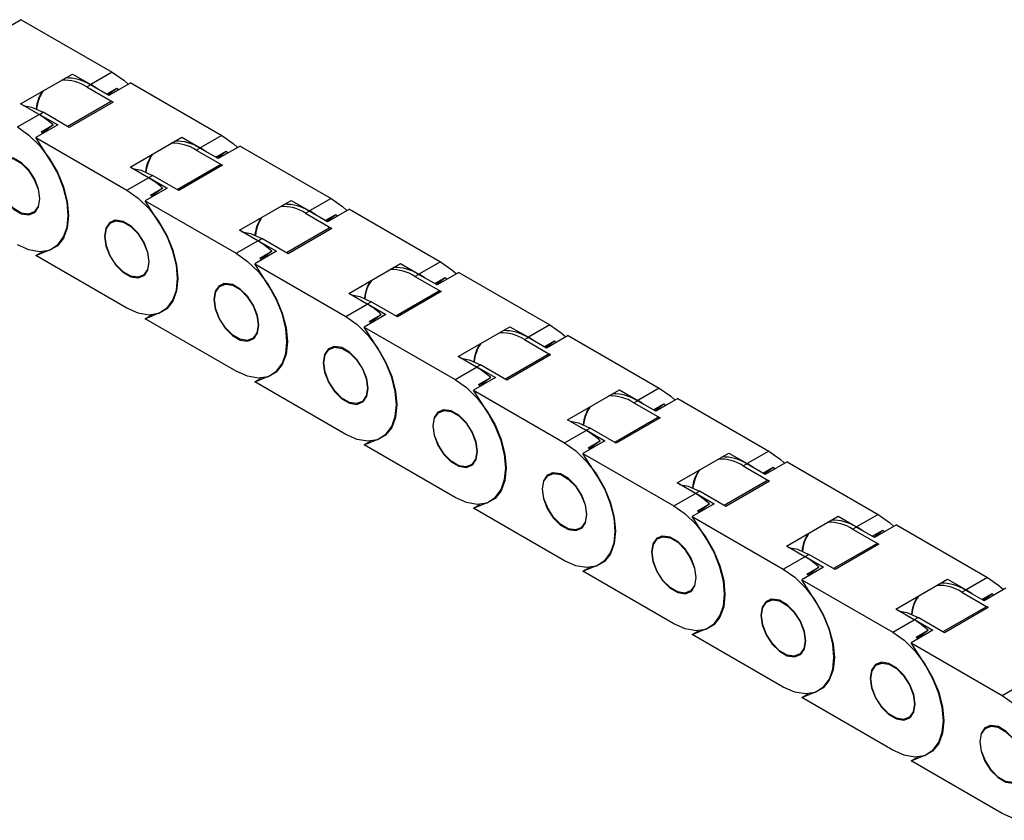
# Model space of a CAD drawing. Header units: millimetres. Extents: x 10 to 410, y 10 to 314.
# Tile 6 of 8: x 314 to 362, y 227 to 266. Entities that reach past the tile are written whole.
import ezdxf

# ---------------------------------------------------------------- set-up
doc = ezdxf.new("R2010")
doc.units = ezdxf.units.MM
doc.header["$LTSCALE"] = 1.5

msp = doc.modelspace()

# ---------------------------------------------------------------- linework, layer by layer
for p, q in [((313.993, 265.739), (312.932, 265.127)), ((313.993, 265.739), (318.404, 263.192)), ((313.959, 261.656), (316.469, 263.105)), ((316.469, 263.105), (317.361, 262.59)), ((318.404, 263.192), (317.361, 262.59)), ((317.167, 262.478), (317.344, 262.58)), ((318.236, 262.065), (317.344, 262.58)), ((319.296, 262.677), (318.236, 262.065)), ((319.296, 262.677), (323.707, 260.131)), ((317.167, 262.478), (318.44, 261.743)), ((318.122, 262.131), (318.627, 262.422)), ((318.191, 262.091), (318.627, 262.422)), ((318.627, 262.422), (318.714, 262.341)), ((314.851, 261.141), (313.959, 261.656)), ((318.315, 261.756), (316.245, 260.561)), ((318.44, 261.743), (316.318, 260.519)), ((313.808, 260.539), (314.851, 261.141)), ((314.573, 261.301), (314.869, 261.151)), ((314.869, 261.151), (315.045, 261.253)), ((314.869, 261.151), (315.761, 260.636)), ((316.318, 260.519), (315.045, 261.253)), ((315.761, 260.636), (314.7, 260.024)), ((314.95, 260.3), (315.533, 260.637)), ((315.533, 260.637), (315.013, 260.241)), ((315.013, 260.241), (314.95, 260.3)), ((323.707, 260.131), (322.665, 259.529)), ((315.412, 258.905), (314.7, 260.024)), ((314.7, 260.024), (319.111, 257.477)), ((319.262, 258.595), (321.772, 260.044)), ((321.772, 260.044), (322.665, 259.529)), ((322.47, 259.416), (322.647, 259.518)), ((322.47, 259.416), (323.743, 258.682)), ((323.539, 259.003), (322.647, 259.518)), ((323.425, 259.069), (323.93, 259.361)), ((323.494, 259.029), (323.93, 259.361)), ((324.6, 259.616), (323.539, 259.003)), ((323.93, 259.361), (324.017, 259.28)), ((324.6, 259.616), (329.011, 257.069)), ((320.154, 258.08), (319.262, 258.595)), ((319.877, 258.24), (320.172, 258.09)), ((323.618, 258.694), (321.548, 257.499)), ((323.743, 258.682), (321.622, 257.457)), ((319.111, 257.477), (320.154, 258.08)), ((320.172, 258.09), (320.349, 258.192)), ((320.172, 258.09), (321.064, 257.575)), ((321.622, 257.457), (320.349, 258.192)), ((321.064, 257.575), (320.003, 256.962)), ((320.253, 257.238), (320.837, 257.575)), ((320.837, 257.575), (320.317, 257.18)), ((320.715, 255.843), (320.003, 256.962)), ((320.003, 256.962), (324.415, 254.416)), ((320.317, 257.18), (320.253, 257.238)), ((324.565, 255.533), (327.076, 256.982)), ((327.076, 256.982), (327.968, 256.467)), ((329.011, 257.069), (327.968, 256.467)), ((314.558, 256.382), (314.727, 256.479)), ((327.773, 256.355), (327.95, 256.457)), ((327.773, 256.355), (329.046, 255.62)), ((328.842, 255.942), (327.95, 256.457)), ((329.903, 256.554), (328.842, 255.942)), ((329.903, 256.554), (334.314, 254.008)), ((318.53, 256.016), (318.361, 255.919)), ((328.728, 256.008), (329.233, 256.299)), ((328.797, 255.968), (329.233, 256.299)), ((329.233, 256.299), (329.321, 256.218)), ((325.458, 255.018), (324.565, 255.533)), ((328.921, 255.633), (326.852, 254.438)), ((329.046, 255.62), (326.925, 254.396)), ((324.415, 254.416), (325.458, 255.018)), ((325.18, 255.178), (325.475, 255.028)), ((325.475, 255.028), (325.652, 255.13)), ((325.475, 255.028), (326.367, 254.513)), ((326.925, 254.396), (325.652, 255.13)), ((314.7, 254.308), (315.412, 254.606)), ((314.7, 254.308), (315.014, 254.489)), ((326.367, 254.513), (325.307, 253.901)), ((325.556, 254.177), (326.14, 254.513)), ((326.14, 254.513), (325.62, 254.118)), ((319.111, 251.762), (314.7, 254.308)), ((325.62, 254.118), (325.556, 254.177)), ((334.314, 254.008), (333.271, 253.406)), ((326.019, 252.782), (325.307, 253.901)), ((325.307, 253.901), (329.718, 251.354)), ((329.869, 252.471), (332.379, 253.921)), ((332.379, 253.921), (333.271, 253.406)), ((335.206, 253.493), (334.146, 252.88)), ((335.206, 253.493), (339.617, 250.946)), ((319.861, 253.32), (320.03, 253.418)), ((333.077, 253.293), (333.253, 253.395)), ((333.077, 253.293), (334.349, 252.559)), ((334.146, 252.88), (333.253, 253.395)), ((334.032, 252.946), (334.537, 253.238)), ((334.101, 252.906), (334.537, 253.238)), ((334.537, 253.238), (334.624, 253.157)), ((323.833, 252.955), (323.665, 252.857)), ((334.224, 252.571), (332.155, 251.376)), ((334.349, 252.559), (332.228, 251.334)), ((330.761, 251.957), (329.869, 252.471)), ((330.483, 252.117), (330.779, 251.967)), ((330.779, 251.967), (330.955, 252.069)), ((332.228, 251.334), (330.955, 252.069)), ((320.003, 251.247), (320.715, 251.544)), ((329.718, 251.354), (330.761, 251.957)), ((330.779, 251.967), (331.671, 251.452)), ((320.003, 251.247), (320.317, 251.428)), ((324.415, 248.7), (320.003, 251.247)), ((331.671, 251.452), (330.61, 250.839)), ((330.86, 251.115), (331.443, 251.452)), ((330.923, 251.057), (330.86, 251.115)), ((331.443, 251.452), (330.923, 251.057)), ((331.322, 249.72), (330.61, 250.839)), ((330.61, 250.839), (335.021, 248.293)), ((335.172, 249.41), (337.682, 250.859)), ((337.682, 250.859), (338.574, 250.344)), ((339.617, 250.946), (338.574, 250.344)), ((325.165, 250.259), (325.333, 250.356)), ((338.38, 250.232), (338.557, 250.334)), ((338.38, 250.232), (339.653, 249.497)), ((339.449, 249.819), (338.557, 250.334)), ((339.335, 249.885), (339.84, 250.176)), ((339.404, 249.845), (339.84, 250.176)), ((340.509, 250.431), (339.449, 249.819)), ((339.84, 250.176), (339.927, 250.095)), ((340.509, 250.431), (344.921, 247.885)), ((329.137, 249.893), (328.968, 249.796)), ((336.064, 248.895), (335.172, 249.41)), ((339.528, 249.509), (337.458, 248.315)), ((339.653, 249.497), (337.531, 248.272)), ((335.021, 248.293), (336.064, 248.895)), ((335.787, 249.055), (336.082, 248.905)), ((336.082, 248.905), (336.259, 249.007)), ((336.082, 248.905), (336.974, 248.39)), ((337.531, 248.272), (336.259, 249.007)), ((325.307, 248.185), (326.019, 248.483)), ((325.307, 248.185), (325.62, 248.366)), ((336.974, 248.39), (335.913, 247.778)), ((336.163, 248.054), (336.746, 248.39)), ((336.746, 248.39), (336.226, 247.995)), ((329.718, 245.639), (325.307, 248.185)), ((336.625, 246.659), (335.913, 247.778)), ((335.913, 247.778), (340.325, 245.231)), ((336.226, 247.995), (336.163, 248.054)), ((340.475, 246.348), (342.986, 247.798)), ((342.986, 247.798), (343.878, 247.283)), ((344.921, 247.885), (343.878, 247.283)), ((330.468, 247.197), (330.637, 247.295)), ((343.683, 247.17), (343.86, 247.272)), ((344.752, 246.757), (343.86, 247.272)), ((345.813, 247.37), (344.752, 246.757)), ((345.813, 247.37), (350.224, 244.823)), ((334.44, 246.831), (334.271, 246.734)), ((343.683, 247.17), (344.956, 246.436)), ((344.638, 246.823), (345.143, 247.115)), ((344.707, 246.783), (345.143, 247.115)), ((345.143, 247.115), (345.231, 247.034)), ((341.367, 245.833), (340.475, 246.348)), ((344.831, 246.448), (342.762, 245.253)), ((344.956, 246.436), (342.835, 245.211)), ((340.325, 245.231), (341.367, 245.833)), ((341.09, 245.994), (341.385, 245.844)), ((341.385, 245.844), (341.562, 245.946)), ((341.385, 245.844), (342.277, 245.329)), ((342.835, 245.211), (341.562, 245.946)), ((330.61, 245.124), (331.322, 245.421)), ((330.61, 245.124), (330.924, 245.305)), ((335.021, 242.577), (330.61, 245.124)), ((342.277, 245.329), (341.217, 244.716)), ((341.466, 244.992), (342.05, 245.329)), ((341.53, 244.933), (341.466, 244.992)), ((342.05, 245.329), (341.53, 244.933)), ((341.928, 243.597), (341.217, 244.716)), ((341.217, 244.716), (345.628, 242.17)), ((345.779, 243.287), (348.289, 244.736)), ((348.289, 244.736), (349.181, 244.221)), ((350.224, 244.823), (349.181, 244.221)), ((335.771, 244.136), (335.94, 244.233)), ((348.987, 244.109), (349.163, 244.211)), ((348.987, 244.109), (350.259, 243.374)), ((350.055, 243.696), (349.163, 244.211)), ((349.941, 243.762), (350.447, 244.053)), ((350.011, 243.722), (350.447, 244.053)), ((351.116, 244.308), (350.055, 243.696)), ((350.447, 244.053), (350.534, 243.972)), ((351.116, 244.308), (355.527, 241.762)), ((339.743, 243.77), (339.575, 243.673)), ((346.671, 242.772), (345.779, 243.287)), ((350.134, 243.386), (348.065, 242.192)), ((350.259, 243.374), (348.138, 242.149)), ((345.628, 242.17), (346.671, 242.772)), ((346.393, 242.932), (346.688, 242.782)), ((346.688, 242.782), (346.865, 242.884)), ((346.688, 242.782), (347.581, 242.267)), ((348.138, 242.149), (346.865, 242.884)), ((335.913, 242.062), (336.625, 242.359)), ((335.913, 242.062), (336.227, 242.243)), ((340.325, 239.516), (335.913, 242.062)), ((347.581, 242.267), (346.52, 241.655)), ((346.77, 241.931), (347.353, 242.267)), ((347.353, 242.267), (346.833, 241.872)), ((347.232, 240.536), (346.52, 241.655)), ((346.52, 241.655), (350.931, 239.108)), ((346.833, 241.872), (346.77, 241.931)), ((351.082, 240.225), (353.592, 241.674)), ((353.592, 241.674), (354.484, 241.16)), ((355.527, 241.762), (354.484, 241.16)), ((341.074, 241.074), (341.243, 241.172)), ((354.29, 241.047), (354.467, 241.149)), ((354.29, 241.047), (355.563, 240.312)), ((355.359, 240.634), (354.467, 241.149)), ((356.419, 241.247), (355.359, 240.634)), ((356.419, 241.247), (360.831, 238.7)), ((345.047, 240.708), (344.878, 240.611)), ((355.245, 240.7), (355.75, 240.992)), ((355.314, 240.66), (355.75, 240.992)), ((355.75, 240.992), (355.837, 240.91)), ((351.974, 239.71), (351.082, 240.225)), ((355.438, 240.325), (353.368, 239.13)), ((355.563, 240.312), (353.441, 239.088)), ((350.931, 239.108), (351.974, 239.71)), ((351.697, 239.871), (351.992, 239.721)), ((351.992, 239.721), (352.169, 239.823)), ((351.992, 239.721), (352.884, 239.206)), ((353.441, 239.088), (352.169, 239.823)), ((341.217, 239.001), (341.928, 239.298)), ((341.217, 239.001), (341.53, 239.182)), ((352.884, 239.206), (351.823, 238.593)), ((352.073, 238.869), (352.656, 239.206)), ((352.656, 239.206), (352.136, 238.81)), ((345.628, 236.454), (341.217, 239.001)), ((352.136, 238.81), (352.073, 238.869)), ((360.831, 238.7), (359.788, 238.098)), ((352.535, 237.474), (351.823, 238.593)), ((351.823, 238.593), (356.234, 236.047)), ((356.385, 237.164), (358.896, 238.613)), ((358.896, 238.613), (359.788, 238.098)), ((361.723, 238.185), (360.662, 237.573)), ((346.378, 238.013), (346.547, 238.11)), ((359.593, 237.986), (359.77, 238.088)), ((359.593, 237.986), (360.866, 237.251)), ((360.662, 237.573), (359.77, 238.088)), ((360.548, 237.639), (361.053, 237.93)), ((360.617, 237.599), (361.053, 237.93)), ((361.053, 237.93), (361.14, 237.849)), ((350.35, 237.647), (350.181, 237.549)), ((360.741, 237.263), (358.671, 236.069)), ((360.866, 237.251), (358.745, 236.026)), ((357.277, 236.649), (356.385, 237.164)), ((357, 236.809), (357.295, 236.659)), ((357.295, 236.659), (357.472, 236.761)), ((358.745, 236.026), (357.472, 236.761)), ((356.234, 236.047), (357.277, 236.649)), ((357.295, 236.659), (358.187, 236.144)), ((346.52, 235.939), (347.232, 236.236)), ((346.52, 235.939), (346.833, 236.12)), ((350.931, 233.392), (346.52, 235.939)), ((358.187, 236.144), (357.126, 235.532)), ((357.376, 235.808), (357.96, 236.144)), ((357.44, 235.749), (357.376, 235.808)), ((357.96, 236.144), (357.44, 235.749)), ((357.838, 234.412), (357.126, 235.532)), ((357.126, 235.532), (361.538, 232.985)), ((351.681, 234.951), (351.85, 235.049)), ((355.653, 234.585), (355.484, 234.488)), ((361.538, 232.985), (362.581, 233.587)), ((351.823, 232.878), (352.535, 233.175)), ((351.823, 232.878), (352.137, 233.059)), ((356.234, 230.331), (351.823, 232.878)), ((356.984, 231.89), (357.153, 231.987)), ((360.957, 231.524), (360.788, 231.426)), ((357.126, 229.816), (357.838, 230.113)), ((357.126, 229.816), (357.44, 229.997)), ((361.538, 227.269), (357.126, 229.816))]:
    msp.add_line(p, q)
at = {"flags": 128}
for points in [[(318.404, 263.192), (318.955, 262.803), (319.174, 262.607)], [(314.084, 261.584), (314.495, 261.5), (315.045, 261.253)], [(313.808, 260.539), (314.359, 260.149), (314.882, 259.636), (315.351, 259.025), (315.743, 258.346), (316.038, 257.634), (316.221, 256.924), (316.283, 256.252), (316.221, 255.652), (316.038, 255.154), (315.743, 254.782), (315.351, 254.556), (314.882, 254.486), (314.359, 254.577), (313.808, 254.823)], [(323.707, 260.131), (324.258, 259.741), (324.477, 259.545)], [(314.895, 257.053), (314.83, 257.521), (314.641, 258.007), (314.352, 258.455), (313.997, 258.808), (313.619, 259.026), (313.264, 259.082), (312.975, 258.969), (312.786, 258.7), (312.721, 258.309), (312.786, 257.841), (312.975, 257.355), (313.264, 256.908), (313.619, 256.554), (313.997, 256.336), (314.352, 256.28), (314.641, 256.393), (314.83, 256.662), (314.895, 257.053)], [(312.747, 258.293), (312.811, 258.675), (312.995, 258.937), (313.278, 259.048), (313.624, 258.994), (313.992, 258.781), (314.338, 258.436), (314.621, 257.999), (314.805, 257.525), (314.869, 257.069), (314.805, 256.687), (314.621, 256.425), (314.338, 256.314), (313.992, 256.369), (313.624, 256.581), (313.278, 256.927), (312.995, 257.363), (312.811, 257.838), (312.747, 258.293)], [(315.412, 254.606), (315.772, 254.842), (316.042, 255.209), (316.209, 255.69), (316.265, 256.263), (316.209, 256.9), (316.042, 257.574), (315.772, 258.252), (315.412, 258.905)], [(319.387, 258.522), (319.798, 258.438), (320.349, 258.192)], [(319.111, 257.477), (319.662, 257.088), (320.185, 256.575), (320.654, 255.963), (321.046, 255.284), (321.341, 254.572), (321.524, 253.863), (321.586, 253.191), (321.524, 252.591), (321.341, 252.092), (321.046, 251.721), (320.654, 251.494), (320.185, 251.425), (319.662, 251.515), (319.111, 251.762)], [(329.011, 257.069), (329.562, 256.68), (329.78, 256.483)], [(320.198, 253.992), (320.133, 254.459), (319.944, 254.946), (319.655, 255.393), (319.3, 255.747), (318.923, 255.965), (318.568, 256.021), (318.278, 255.907), (318.09, 255.639), (318.024, 255.247), (318.09, 254.78), (318.278, 254.293), (318.568, 253.846), (318.923, 253.492), (319.3, 253.274), (319.655, 253.219), (319.944, 253.332), (320.133, 253.6), (320.198, 253.992)], [(318.051, 255.232), (318.115, 255.614), (318.299, 255.876), (318.581, 255.986), (318.927, 255.932), (319.295, 255.719), (319.642, 255.374), (319.924, 254.938), (320.108, 254.463), (320.172, 254.007), (320.108, 253.625), (319.924, 253.363), (319.642, 253.253), (319.295, 253.307), (318.927, 253.52), (318.581, 253.865), (318.299, 254.301), (318.115, 254.776), (318.051, 255.232)], [(320.715, 251.544), (321.075, 251.781), (321.345, 252.148), (321.512, 252.629), (321.568, 253.201), (321.512, 253.839), (321.345, 254.512), (321.075, 255.191), (320.715, 255.843)], [(324.691, 255.461), (325.101, 255.377), (325.652, 255.13)], [(324.415, 254.416), (324.965, 254.026), (325.488, 253.513), (325.958, 252.902), (326.35, 252.223), (326.644, 251.511), (326.827, 250.801), (326.889, 250.129), (326.827, 249.529), (326.644, 249.031), (326.35, 248.659), (325.958, 248.433), (325.488, 248.363), (324.965, 248.454), (324.415, 248.7)], [(334.314, 254.008), (334.865, 253.618), (335.084, 253.422)], [(325.502, 250.93), (325.436, 251.398), (325.247, 251.884), (324.958, 252.331), (324.603, 252.685), (324.226, 252.903), (323.871, 252.959), (323.582, 252.846), (323.393, 252.577), (323.327, 252.186), (323.393, 251.718), (323.582, 251.232), (323.871, 250.785), (324.226, 250.431), (324.603, 250.213), (324.958, 250.157), (325.247, 250.27), (325.436, 250.539), (325.502, 250.93)], [(323.354, 252.17), (323.418, 252.552), (323.602, 252.814), (323.884, 252.925), (324.23, 252.871), (324.599, 252.658), (324.945, 252.313), (325.227, 251.876), (325.411, 251.402), (325.475, 250.946), (325.411, 250.564), (325.227, 250.302), (324.945, 250.191), (324.599, 250.246), (324.23, 250.458), (323.884, 250.803), (323.602, 251.24), (323.418, 251.715), (323.354, 252.17)], [(326.019, 248.483), (326.379, 248.719), (326.648, 249.086), (326.815, 249.567), (326.872, 250.14), (326.815, 250.777), (326.648, 251.451), (326.379, 252.129), (326.019, 252.782)], [(329.994, 252.399), (330.405, 252.315), (330.955, 252.069)], [(329.718, 251.354), (330.269, 250.965), (330.792, 250.451), (331.261, 249.84), (331.653, 249.161), (331.948, 248.449), (332.131, 247.74), (332.193, 247.068), (332.131, 246.468), (331.948, 245.969), (331.653, 245.598), (331.261, 245.371), (330.792, 245.302), (330.269, 245.392), (329.718, 245.639)], [(339.617, 250.946), (340.168, 250.557), (340.387, 250.36)], [(330.805, 247.869), (330.74, 248.336), (330.551, 248.823), (330.261, 249.27), (329.907, 249.624), (329.529, 249.842), (329.174, 249.898), (328.885, 249.784), (328.696, 249.516), (328.631, 249.124), (328.696, 248.657), (328.885, 248.17), (329.174, 247.723), (329.529, 247.369), (329.907, 247.151), (330.261, 247.095), (330.551, 247.209), (330.74, 247.477), (330.805, 247.869)], [(328.657, 249.109), (328.721, 249.491), (328.905, 249.753), (329.188, 249.863), (329.534, 249.809), (329.902, 249.596), (330.248, 249.251), (330.53, 248.815), (330.715, 248.34), (330.779, 247.884), (330.715, 247.502), (330.53, 247.24), (330.248, 247.13), (329.902, 247.184), (329.534, 247.397), (329.188, 247.742), (328.905, 248.178), (328.721, 248.653), (328.657, 249.109)], [(331.322, 245.421), (331.682, 245.658), (331.952, 246.025), (332.119, 246.506), (332.175, 247.078), (332.119, 247.716), (331.952, 248.389), (331.682, 249.068), (331.322, 249.72)], [(335.297, 249.338), (335.708, 249.253), (336.259, 249.007)], [(335.021, 248.293), (335.572, 247.903), (336.095, 247.39), (336.564, 246.779), (336.956, 246.1), (337.251, 245.388), (337.434, 244.678), (337.496, 244.006), (337.434, 243.406), (337.251, 242.908), (336.956, 242.536), (336.564, 242.31), (336.095, 242.24), (335.572, 242.331), (335.021, 242.577)], [(344.921, 247.885), (345.471, 247.495), (345.69, 247.299)], [(336.108, 244.807), (336.043, 245.275), (335.854, 245.761), (335.565, 246.208), (335.21, 246.562), (334.832, 246.78), (334.478, 246.836), (334.188, 246.723), (334, 246.454), (333.934, 246.063), (334, 245.595), (334.188, 245.109), (334.478, 244.662), (334.832, 244.308), (335.21, 244.09), (335.565, 244.034), (335.854, 244.147), (336.043, 244.416), (336.108, 244.807)], [(333.961, 246.047), (334.025, 246.429), (334.209, 246.691), (334.491, 246.802), (334.837, 246.748), (335.205, 246.535), (335.552, 246.19), (335.834, 245.753), (336.018, 245.279), (336.082, 244.823), (336.018, 244.441), (335.834, 244.179), (335.552, 244.068), (335.205, 244.122), (334.837, 244.335), (334.491, 244.68), (334.209, 245.117), (334.025, 245.591), (333.961, 246.047)], [(336.625, 242.359), (336.985, 242.596), (337.255, 242.963), (337.422, 243.444), (337.478, 244.016), (337.422, 244.654), (337.255, 245.328), (336.985, 246.006), (336.625, 246.659)], [(340.6, 246.276), (341.011, 246.192), (341.562, 245.946)], [(340.325, 245.231), (340.875, 244.842), (341.398, 244.328), (341.868, 243.717), (342.259, 243.038), (342.554, 242.326), (342.737, 241.616), (342.799, 240.945), (342.737, 240.345), (342.554, 239.846), (342.259, 239.475), (341.868, 239.248), (341.398, 239.179), (340.875, 239.269), (340.325, 239.516)], [(350.224, 244.823), (350.775, 244.434), (350.993, 244.237)], [(341.412, 241.746), (341.346, 242.213), (341.157, 242.7), (340.868, 243.147), (340.513, 243.501), (340.136, 243.719), (339.781, 243.774), (339.492, 243.661), (339.303, 243.393), (339.237, 243.001), (339.303, 242.534), (339.492, 242.047), (339.781, 241.6), (340.136, 241.246), (340.513, 241.028), (340.868, 240.972), (341.157, 241.086), (341.346, 241.354), (341.412, 241.746)], [(339.264, 242.986), (339.328, 243.368), (339.512, 243.63), (339.794, 243.74), (340.14, 243.686), (340.509, 243.473), (340.855, 243.128), (341.137, 242.692), (341.321, 242.217), (341.385, 241.761), (341.321, 241.379), (341.137, 241.117), (340.855, 241.007), (340.509, 241.061), (340.14, 241.274), (339.794, 241.619), (339.512, 242.055), (339.328, 242.53), (339.264, 242.986)], [(341.928, 239.298), (342.289, 239.534), (342.558, 239.902), (342.725, 240.382), (342.782, 240.955), (342.725, 241.593), (342.558, 242.266), (342.289, 242.945), (341.928, 243.597)], [(345.904, 243.215), (346.315, 243.13), (346.865, 242.884)], [(345.628, 242.17), (346.179, 241.78), (346.702, 241.267), (347.171, 240.656), (347.563, 239.977), (347.858, 239.265), (348.041, 238.555), (348.103, 237.883), (348.041, 237.283), (347.858, 236.785), (347.563, 236.413), (347.171, 236.187), (346.702, 236.117), (346.179, 236.208), (345.628, 236.454)], [(355.527, 241.762), (356.078, 241.372), (356.297, 241.176)], [(346.715, 238.684), (346.649, 239.152), (346.461, 239.638), (346.171, 240.085), (345.817, 240.439), (345.439, 240.657), (345.084, 240.713), (344.795, 240.6), (344.606, 240.331), (344.541, 239.94), (344.606, 239.472), (344.795, 238.986), (345.084, 238.538), (345.439, 238.185), (345.817, 237.967), (346.171, 237.911), (346.461, 238.024), (346.649, 238.293), (346.715, 238.684)], [(344.567, 239.924), (344.631, 240.306), (344.815, 240.568), (345.097, 240.679), (345.444, 240.624), (345.812, 240.412), (346.158, 240.066), (346.44, 239.63), (346.624, 239.155), (346.688, 238.7), (346.624, 238.318), (346.44, 238.056), (346.158, 237.945), (345.812, 237.999), (345.444, 238.212), (345.097, 238.557), (344.815, 238.994), (344.631, 239.468), (344.567, 239.924)], [(347.232, 236.236), (347.592, 236.473), (347.862, 236.84), (348.028, 237.321), (348.085, 237.893), (348.028, 238.531), (347.862, 239.205), (347.592, 239.883), (347.232, 240.536)], [(351.207, 240.153), (351.618, 240.069), (352.169, 239.823)], [(350.931, 239.108), (351.482, 238.719), (352.005, 238.205), (352.474, 237.594), (352.866, 236.915), (353.161, 236.203), (353.344, 235.493), (353.406, 234.822), (353.344, 234.222), (353.161, 233.723), (352.866, 233.352), (352.474, 233.125), (352.005, 233.056), (351.482, 233.146), (350.931, 233.392)], [(360.831, 238.7), (361.381, 238.311), (361.6, 238.114)], [(352.018, 235.623), (351.953, 236.09), (351.764, 236.577), (351.475, 237.024), (351.12, 237.378), (350.742, 237.596), (350.388, 237.651), (350.098, 237.538), (349.909, 237.27), (349.844, 236.878), (349.909, 236.411), (350.098, 235.924), (350.388, 235.477), (350.742, 235.123), (351.12, 234.905), (351.475, 234.849), (351.764, 234.963), (351.953, 235.231), (352.018, 235.623)], [(349.87, 236.863), (349.934, 237.245), (350.119, 237.507), (350.401, 237.617), (350.747, 237.563), (351.115, 237.35), (351.461, 237.005), (351.744, 236.569), (351.928, 236.094), (351.992, 235.638), (351.928, 235.256), (351.744, 234.994), (351.461, 234.884), (351.115, 234.938), (350.747, 235.151), (350.401, 235.496), (350.119, 235.932), (349.934, 236.407), (349.87, 236.863)], [(352.535, 233.175), (352.895, 233.411), (353.165, 233.779), (353.332, 234.259), (353.388, 234.832), (353.332, 235.47), (353.165, 236.143), (352.895, 236.822), (352.535, 237.474)], [(356.51, 237.092), (356.921, 237.007), (357.472, 236.761)], [(356.234, 236.047), (356.785, 235.657), (357.308, 235.144), (357.777, 234.532), (358.169, 233.854), (358.464, 233.142), (358.647, 232.432), (358.709, 231.76), (358.647, 231.16), (358.464, 230.662), (358.169, 230.29), (357.777, 230.064), (357.308, 229.994), (356.785, 230.085), (356.234, 230.331)], [(357.322, 232.561), (357.256, 233.028), (357.067, 233.515), (356.778, 233.962), (356.423, 234.316), (356.046, 234.534), (355.691, 234.59), (355.402, 234.477), (355.213, 234.208), (355.147, 233.816), (355.213, 233.349), (355.402, 232.863), (355.691, 232.415), (356.046, 232.061), (356.423, 231.844), (356.778, 231.788), (357.067, 231.901), (357.256, 232.17), (357.322, 232.561)], [(355.174, 233.801), (355.238, 234.183), (355.422, 234.445), (355.704, 234.556), (356.05, 234.501), (356.419, 234.289), (356.765, 233.943), (357.047, 233.507), (357.231, 233.032), (357.295, 232.577), (357.231, 232.195), (357.047, 231.933), (356.765, 231.822), (356.419, 231.876), (356.05, 232.089), (355.704, 232.434), (355.422, 232.871), (355.238, 233.345), (355.174, 233.801)], [(357.838, 230.113), (358.198, 230.35), (358.468, 230.717), (358.635, 231.198), (358.692, 231.77), (358.635, 232.408), (358.468, 233.082), (358.198, 233.76), (357.838, 234.412)], [(361.538, 232.985), (362.088, 232.596), (362.612, 232.082), (363.081, 231.471), (363.473, 230.792), (363.767, 230.08), (363.951, 229.37), (364.013, 228.699), (363.951, 228.098), (363.767, 227.6), (363.473, 227.228), (363.081, 227.002), (362.612, 226.933), (362.088, 227.023), (361.538, 227.269)], [(362.625, 229.5), (362.559, 229.967), (362.371, 230.454), (362.081, 230.901), (361.726, 231.255), (361.349, 231.473), (360.994, 231.528), (360.705, 231.415), (360.516, 231.146), (360.451, 230.755), (360.516, 230.288), (360.705, 229.801), (360.994, 229.354), (361.349, 229), (361.726, 228.782), (362.081, 228.726), (362.371, 228.84), (362.559, 229.108), (362.625, 229.5)], [(360.477, 230.74), (360.541, 231.122), (360.725, 231.384), (361.007, 231.494), (361.354, 231.44), (361.722, 231.227), (362.068, 230.882), (362.35, 230.446), (362.534, 229.971), (362.598, 229.515), (362.534, 229.133), (362.35, 228.871), (362.068, 228.76), (361.722, 228.815), (361.354, 229.027), (361.007, 229.373), (360.725, 229.809), (360.541, 230.284), (360.477, 230.74)]]:
    msp.add_lwpolyline(points, dxfattribs=at)
for centre, radius, start, end in [((316.035, 260.734), 2.079, 57.0084, 92.0282), ((316.186, 260.744), 2.17, 57.7654, 91.2713), ((315.549, 259.463), 3.614, 54.3328, 59.9087), ((316.63, 261.226), 1.926, 147.5304, 174.2656), ((316.619, 261.217), 1.897, 145.6247, 174.1306), ((318.366, 261.641), 0.126, 54.3824, 114.3071), ((312.832, 257.697), 3.992, 47.4129, 59.6144), ((321.338, 257.673), 2.079, 57.0084, 92.0282), ((321.489, 257.683), 2.17, 57.7654, 91.2713), ((321.934, 258.165), 1.926, 147.5304, 174.2656), ((321.922, 258.156), 1.897, 145.6247, 174.1306), ((320.853, 256.402), 3.614, 54.3328, 59.9087), ((323.67, 258.579), 0.126, 54.3824, 114.3071), ((318.135, 254.636), 3.992, 47.4129, 59.6144), ((326.793, 254.621), 2.17, 57.7654, 91.2713), ((326.641, 254.611), 2.079, 57.0084, 92.0282), ((326.156, 253.34), 3.614, 54.3328, 59.9087), ((327.237, 255.103), 1.926, 147.5304, 174.2656), ((327.226, 255.094), 1.897, 145.6247, 174.1306), ((328.973, 255.518), 0.126, 54.3824, 114.3071), ((323.438, 251.574), 3.992, 47.4129, 59.6144), ((331.945, 251.55), 2.079, 57.0084, 92.0282), ((332.096, 251.56), 2.17, 57.7654, 91.2713), ((332.54, 252.042), 1.926, 147.5304, 174.2656), ((332.529, 252.033), 1.897, 145.6247, 174.1306), ((331.459, 250.279), 3.614, 54.3328, 59.9087), ((334.276, 252.456), 0.126, 54.3824, 114.3071), ((328.742, 248.513), 3.992, 47.4129, 59.6144), ((337.399, 248.498), 2.17, 57.7654, 91.2713), ((337.248, 248.488), 2.079, 57.0084, 92.0282), ((336.762, 247.217), 3.614, 54.3328, 59.9087), ((337.844, 248.98), 1.926, 147.5304, 174.2656), ((337.832, 248.971), 1.897, 145.6247, 174.1306), ((339.58, 249.395), 0.126, 54.3824, 114.3071), ((334.045, 245.451), 3.992, 47.4129, 59.6144), ((342.551, 245.426), 2.079, 57.0084, 92.0282), ((342.702, 245.437), 2.17, 57.7654, 91.2713), ((342.066, 244.156), 3.614, 54.3328, 59.9087), ((343.147, 245.919), 1.926, 147.5304, 174.2656), ((343.136, 245.91), 1.897, 145.6247, 174.1306), ((344.883, 246.333), 0.126, 54.3824, 114.3071), ((339.348, 242.39), 3.992, 47.4129, 59.6144), ((347.854, 242.365), 2.079, 57.0084, 92.0282), ((348.006, 242.375), 2.17, 57.7654, 91.2713), ((348.439, 242.848), 1.897, 145.6247, 174.1306), ((347.369, 241.094), 3.614, 54.3328, 59.9087), ((348.45, 242.857), 1.926, 147.5304, 174.2656), ((350.186, 243.272), 0.126, 54.3824, 114.3071), ((344.652, 239.328), 3.992, 47.4129, 59.6144), ((353.158, 239.303), 2.079, 57.0084, 92.0282), ((353.309, 239.314), 2.17, 57.7654, 91.2713), ((352.672, 238.033), 3.614, 54.3328, 59.9087), ((353.754, 239.796), 1.926, 147.5304, 174.2656), ((353.742, 239.786), 1.897, 145.6247, 174.1306), ((355.489, 240.21), 0.126, 54.3824, 114.3071), ((349.955, 236.267), 3.992, 47.4129, 59.6144), ((358.461, 236.242), 2.079, 57.0084, 92.0282), ((358.612, 236.252), 2.17, 57.7654, 91.2713), ((359.057, 236.734), 1.926, 147.5304, 174.2656), ((359.046, 236.725), 1.897, 145.6247, 174.1306), ((357.976, 234.971), 3.614, 54.3328, 59.9087), ((360.793, 237.149), 0.126, 54.3824, 114.3071), ((355.258, 233.205), 3.992, 47.4129, 59.6144)]:
    msp.add_arc(centre, radius, start, end)

doc.saveas('drawing.dxf')
